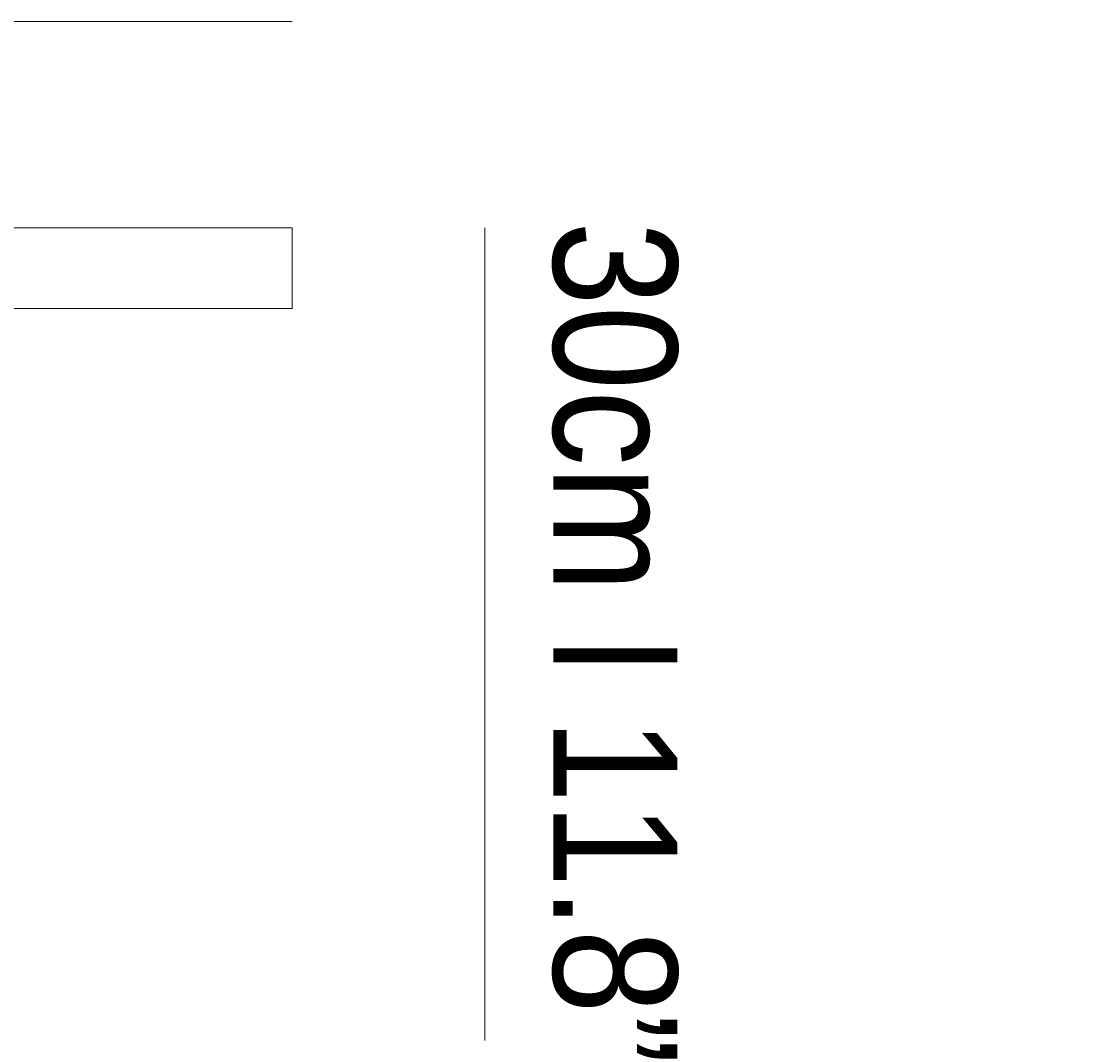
# Model space of a CAD drawing. Header units: millimetres. Extents: x 13 to 206, y -169 to -119.
# Tile 3 of 3: x 180 to 206, y -159 to -134. Entities that reach past the tile are written whole.
import ezdxf

# ---------------------------------------------------------------- set-up
doc = ezdxf.new("R2010")
doc.units = ezdxf.units.MM
doc.header["$MEASUREMENT"] = 0
doc.layers.add('Capa 1', color=7, linetype='Continuous', lineweight=0)

# ---------------------------------------------------------------- blocks, each defined once
blk = doc.blocks.new('Block_2')
at = {"layer": 'Capa 1', "color": 250, "lineweight": 9, "true_color": 0x1e1e1c}
blk.add_line((186.355, -140.796), (186.355, -138.846), dxfattribs=at)
for points in [[(177.728, -138.846), (178.165, -138.846), (178.594, -138.846), (179.008, -138.846), (179.421, -138.846), (179.826, -138.846), (180.209, -138.846), (180.591, -138.846), (180.95, -138.846), (181.301, -138.846), (181.628, -138.846), (181.948, -138.846), (182.244, -138.846), (182.517, -138.846), (182.783, -138.846), (183.016, -138.846), (183.235, -138.846), (183.43, -138.846), (183.601, -138.846), (183.75, -138.846), (183.874, -138.846), (183.976, -138.846), (184.054, -138.846)], [(184.054, -138.846), (184.374, -138.846), (184.662, -138.846), (184.935, -138.846), (185.185, -138.846), (185.403, -138.846), (185.606, -138.846), (185.778, -138.846), (185.934, -138.846), (186.058, -138.846), (186.168, -138.846), (186.246, -138.846), (186.308, -138.846), (186.339, -138.846), (186.355, -138.846)], [(177.728, -140.796), (178.165, -140.796), (178.594, -140.796), (179.008, -140.796), (179.218, -140.796), (179.421, -140.796), (179.826, -140.796), (180.209, -140.796), (180.591, -140.796), (180.95, -140.796), (181.301, -140.796), (181.628, -140.796), (181.948, -140.796), (182.244, -140.796), (182.517, -140.796), (182.783, -140.796), (183.016, -140.796), (183.235, -140.796), (183.43, -140.796), (183.601, -140.796), (183.75, -140.796), (183.874, -140.796), (183.976, -140.796), (184.054, -140.796)], [(184.054, -140.796), (184.374, -140.796), (184.662, -140.796), (184.935, -140.796), (185.185, -140.796), (185.403, -140.796), (185.606, -140.796), (185.778, -140.796), (185.934, -140.796), (186.058, -140.796), (186.168, -140.796), (186.246, -140.796), (186.308, -140.796), (186.339, -140.796), (186.355, -140.796)]]:
    blk.add_lwpolyline(points, dxfattribs=at)
blk = doc.blocks.new('Block_0')
at = {"layer": 'Capa 1'}
blk.add_blockref('Block_2', (0, 0), dxfattribs=at)

msp = doc.modelspace()

# ---------------------------------------------------------------- linework, layer by layer
at = {"layer": 'Capa 1', "color": 251, "lineweight": 18, "true_color": 0x4b4a4b}
for points in [[(147.43, -133.851), (147.43, -133.851), (186.354, -133.851), (186.354, -133.851)], [(191.013, -158.505), (191.013, -158.505), (191.013, -138.847), (191.013, -138.847)]]:
    msp.add_open_spline(points, degree=3, dxfattribs=at)

# ---------------------------------------------------------------- block references
at = {"layer": 'Capa 1'}
msp.add_blockref('Block_0', (0, 0), dxfattribs=at)

# ---------------------------------------------------------------- texts
at = {"layer": 'Capa 1', "insert": (192.631, -137.561), "char_height": 0.2, "attachment_point": 7, "rotation": 270}
msp.add_mtext('\\C250;\\c1907997;\\FLato-Light|b0|i0|c1;\\H2.997200;\\W1.000290; 30cm I 11.8” ', dxfattribs=at)

doc.saveas('drawing.dxf')
